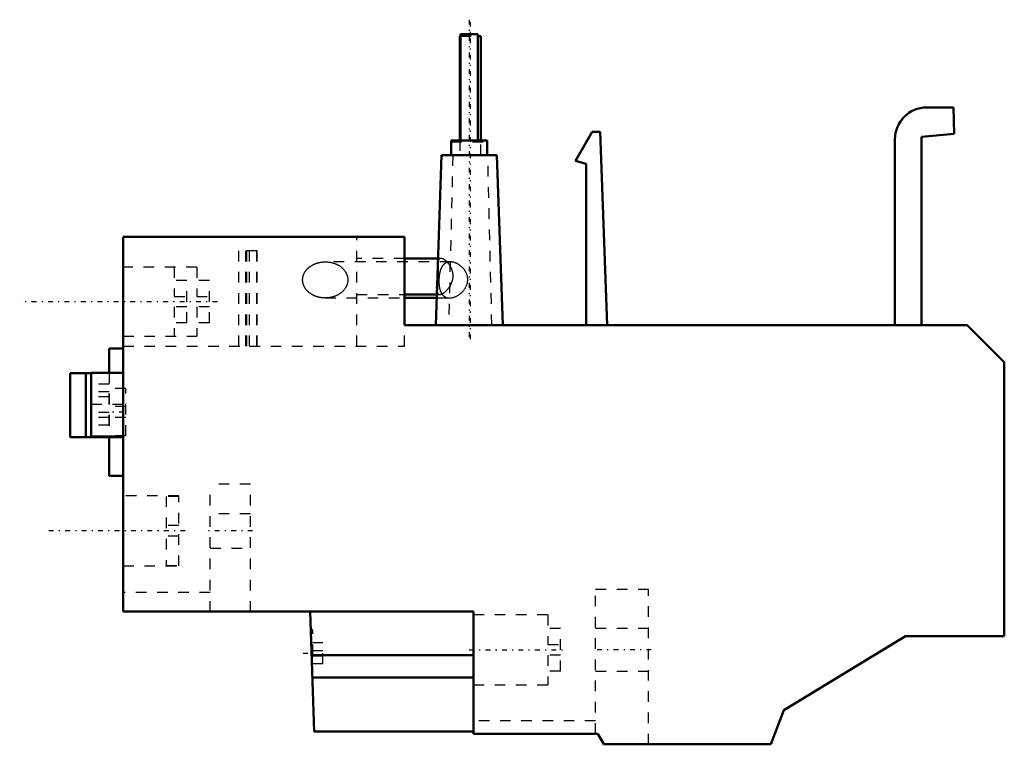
# Model space of a CAD drawing. Header units: millimetres. Extents: x -92.7 to 0, y -10.2 to 58.1.
import ezdxf

# ---------------------------------------------------------------- set-up
doc = ezdxf.new("R2010")
doc.units = ezdxf.units.MM
doc.linetypes.add('Center', pattern=[1.5, 0.45, -0.5, 0.05, -0.5])
doc.linetypes.add('Dashed', pattern=[2, 1, -1])
for name, color, linetype, lineweight in [('AM_0', 7, 'Continuous', 30), ('AM_3', 7, 'Dashed', 5), ('AM_7', 7, 'Center', 5)]:
    doc.layers.add(name, color=color, linetype=linetype, lineweight=lineweight)

msp = doc.modelspace()

# ---------------------------------------------------------------- linework, layer by layer
at = {"layer": 'AM_0', "color": 7, "linetype": 'Continuous', "lineweight": 50}
for p, q in [((-51.215, 56.697), (-51.215, 46.697)), ((-51.215, 56.697), (-49.585, 56.697)), ((-49.585, 46.697), (-49.585, 56.697)), ((-51.3, 56.5), (-51.3, 46.697)), ((-51.3, 56.5), (-51.216, 56.5)), ((-49.585, 56.5), (-49.3, 56.5)), ((-49.3, 46.697), (-49.3, 56.5)), ((-4.801, 49.8), (-7.301, 49.8)), ((-4.714, 47.3), (-4.801, 49.8)), ((-38.824, 47.497), (-40.4, 44.768)), ((-38.052, 47.497), (-38.824, 47.497)), ((-37.417, 29.3), (-38.052, 47.497)), ((-7.801, 47.03), (-4.714, 47.3)), ((-52.1, 46.697), (-52.1, 45.3)), ((-52.1, 46.697), (-48.7, 46.697)), ((-48.7, 45.3), (-48.7, 46.697)), ((-10.301, 46.8), (-10.301, 29.3)), ((-7.801, 29.3), (-7.801, 47.03)), ((-53.002, 45.3), (-53.56, 29.3)), ((-53.002, 45.3), (-47.798, 45.3)), ((-47.24, 29.3), (-47.798, 45.3)), ((-40.4, 44.768), (-39.4, 44.5)), ((-39.4, 44.5), (-39.4, 29.3)), ((-83, 37.6), (-56.5, 37.6)), ((-83, 2.3), (-83, 37.6)), ((-56.5, 37.6), (-56.5, 29.3)), ((-53.341, 35.58), (-56.5, 35.58)), ((-56.5, 32.18), (-53.46, 32.18)), ((-56.5, 31.85), (-53.471, 31.85)), ((-56.5, 29.3), (-3.5, 29.3)), ((-3.5, 29.3), (0, 25.8)), ((-83, 27.1), (-84.3, 27.1)), ((-84.3, 27.1), (-84.3, 24.803)), ((0, 25.8), (0, 0)), ((-88, 18.75), (-88, 24.75)), ((-86, 24.75), (-88, 24.75)), ((-86.5, 18.75), (-86.5, 24.75)), ((-83, 24.8), (-86, 24.8)), ((-86, 24.8), (-86, 18.8)), ((-88, 18.75), (-83, 18.75)), ((-83, 18.8), (-86, 18.8)), ((-84.3, 18.749), (-84.3, 15.1)), ((-84.3, 15.1), (-83, 15.1)), ((-50, 2.3), (-83, 2.3)), ((-65.395, 2.3), (-65, -9)), ((-50, -9.2), (-50, 2.3)), ((-9.3, 0), (-20.771, -6.997)), ((0, 0), (-9.3, 0)), ((-50, -1.788), (-65.252, -1.788)), ((-50, -3.92), (-65.177, -3.92)), ((-20.771, -6.997), (-22, -10.2)), ((-50, -9), (-65, -9)), ((-38.3, -9.2), (-50, -9.2)), ((-37.723, -10.2), (-38.3, -9.2)), ((-22, -10.2), (-37.723, -10.2))]:
    msp.add_line(p, q, dxfattribs=at)
for points in [[(-53.36, 35.031), (-53.361, 35.007), (-53.362, 34.956), (-53.362, 34.904), (-53.362, 34.876), (-53.362, 34.849), (-53.362, 34.792), (-53.361, 34.734), (-53.359, 34.674), (-53.358, 34.612), (-53.357, 34.549), (-53.356, 34.517), (-53.355, 34.485), (-53.354, 34.419), (-53.353, 34.353), (-53.353, 34.286), (-53.353, 34.218), (-53.353, 34.15), (-53.353, 34.116), (-53.354, 34.083), (-53.355, 34.015), (-53.357, 33.947), (-53.358, 33.914)], [(-53.358, 33.914), (-53.359, 33.879), (-53.362, 33.81), (-53.366, 33.741), (-53.367, 33.706), (-53.37, 33.671), (-53.374, 33.602), (-53.379, 33.533), (-53.384, 33.464), (-53.39, 33.396), (-53.396, 33.329), (-53.399, 33.296), (-53.402, 33.264), (-53.408, 33.199), (-53.413, 33.136), (-53.419, 33.074), (-53.424, 33.014), (-53.428, 32.955), (-53.43, 32.927), (-53.432, 32.899), (-53.436, 32.844), (-53.438, 32.792), (-53.439, 32.766)]]:
    msp.add_lwpolyline(points, dxfattribs=at)
msp.add_arc((-7.301, 46.8), 3, 90, 180, dxfattribs=at)
at = {"layer": 'AM_3', "color": 6, "linetype": 'Dashed', "lineweight": 25}
for p, q in [((-51.216, 56.5), (-49.585, 56.5)), ((-51.215, 56.55), (-49.585, 56.55)), ((-52.1, 46.55), (-48.7, 46.55)), ((-51.3, 46.697), (-51.3, 45.3)), ((-51.215, 46.697), (-51.215, 46.55)), ((-49.585, 46.55), (-49.585, 46.697)), ((-49.3, 45.3), (-49.3, 46.697)), ((-51.95, 45.3), (-52.33, 29.3)), ((-48.27, 29.3), (-48.65, 45.3)), ((-61, 27.3), (-61, 37.6)), ((-70.372, 36.3), (-72.1, 36.3)), ((-72.1, 27.3), (-72.1, 36.3)), ((-71.456, 27.3), (-71.456, 36.3)), ((-71.378, 36.3), (-71.378, 27.3)), ((-71.1, 27.3), (-71.1, 36.3)), ((-70.449, 36.3), (-70.449, 27.3)), ((-70.372, 27.3), (-70.372, 36.3)), ((-52.177, 35.25), (-63.962, 35.25)), ((-56.5, 35.58), (-61, 35.58)), ((-53.065, 35.58), (-53.341, 35.58)), ((-76.072, 34.75), (-83, 34.75)), ((-78.192, 34.75), (-78.192, 32)), ((-76.072, 34.75), (-76.072, 32)), ((-76.992, 33.5), (-78.192, 33.5)), ((-76.992, 29.5), (-76.992, 33.5)), ((-74.872, 33.5), (-76.072, 33.5)), ((-74.872, 29.5), (-74.872, 33.5)), ((-78.192, 32), (-76.992, 32)), ((-76.072, 32), (-74.872, 32)), ((-63.962, 31.85), (-56.5, 31.85)), ((-61, 32.18), (-56.5, 32.18)), ((-53.471, 31.85), (-52.248, 31.85)), ((-53.46, 32.18), (-53.173, 32.18)), ((-78.192, 31), (-78.192, 28.25)), ((-76.992, 31), (-78.192, 31)), ((-76.072, 31), (-76.072, 28.25)), ((-74.872, 31), (-76.072, 31)), ((-76.992, 29.5), (-78.192, 29.5)), ((-74.872, 29.5), (-76.072, 29.5)), ((-56.5, 27.3), (-56.5, 29.3)), ((-83, 28.25), (-76.072, 28.25)), ((-83, 27.3), (-71.378, 27.3)), ((-71.1, 27.3), (-56.5, 27.3)), ((-83, 24.75), (-86, 24.75)), ((-84.3, 24.803), (-84.3, 18.749)), ((-84.31, 23.745), (-86, 23.745)), ((-84.31, 19.855), (-84.31, 23.745)), ((-82.753, 23.335), (-84.3, 23.335)), ((-82.753, 18.865), (-82.753, 23.335)), ((-84.31, 23.016), (-86, 23.016)), ((-84.31, 22.528), (-86, 22.528)), ((-83, 21.8), (-86, 21.8)), ((-82.753, 21.615), (-84.3, 21.615)), ((-84.31, 21.072), (-86, 21.072)), ((-84.31, 20.584), (-86, 20.584)), ((-82.753, 20.585), (-84.3, 20.585)), ((-84.31, 19.855), (-86, 19.855)), ((-82.753, 18.865), (-84.3, 18.865)), ((-71, 14.3), (-74.8, 14.3)), ((-74.8, 2.3), (-74.8, 14.3)), ((-71, 2.3), (-71, 14.3)), ((-77.75, 13.2), (-83, 13.2)), ((-78.95, 13.162), (-78.95, 6.638)), ((-77.75, 13.162), (-78.95, 13.162)), ((-77.75, 6.6), (-77.75, 13.2)), ((-71, 11.527), (-74.8, 11.527)), ((-77.75, 10.4), (-78.95, 10.4)), ((-77.75, 9.4), (-78.95, 9.4)), ((-74.8, 8.273), (-71, 8.273)), ((-83, 6.6), (-77.75, 6.6)), ((-78.95, 6.638), (-77.75, 6.638)), ((-74.8, 4.1), (-83, 4.1)), ((-33.5, 4.4), (-38.5, 4.4)), ((-38.5, -9.2), (-38.5, 4.4)), ((-33.5, -10.2), (-33.5, 4.4)), ((-43, 2), (-50, 2)), ((-43, 2), (-43, -0.8)), ((-65.141, 0.6), (-65.335, 0.6)), ((-65.141, -3.8), (-65.141, 0.6)), ((-41.8, 0.7), (-43, 0.7)), ((-41.8, -3.3), (-41.8, 0.7)), ((-33.5, 0.7), (-38.5, 0.7)), ((-65.141, -0.6), (-64.191, -0.6)), ((-64.191, -2.6), (-64.191, -0.6)), ((-43, -0.8), (-41.8, -0.8)), ((-65.141, -1.35), (-64.191, -1.35)), ((-65.141, -1.85), (-64.191, -1.85)), ((-43, -1.8), (-43, -4.6)), ((-41.8, -1.8), (-43, -1.8)), ((-65.141, -2.6), (-64.191, -2.6)), ((-41.8, -3.3), (-43, -3.3)), ((-38.5, -3.3), (-33.5, -3.3)), ((-65.182, -3.8), (-65.141, -3.8)), ((-50, -3.919), (-65.177, -3.919)), ((-50, -4.6), (-43, -4.6)), ((-38.5, -8), (-50, -8))]:
    msp.add_line(p, q, dxfattribs=at)
for points in [[(-66.091, 33.55), (-66.091, 33.562), (-66.091, 33.587), (-66.09, 33.612), (-66.089, 33.624), (-66.088, 33.637), (-66.087, 33.661), (-66.084, 33.686), (-66.082, 33.71), (-66.078, 33.735), (-66.075, 33.76), (-66.073, 33.772), (-66.071, 33.784), (-66.066, 33.809), (-66.061, 33.833), (-66.056, 33.857), (-66.05, 33.882), (-66.044, 33.906), (-66.041, 33.918), (-66.037, 33.93), (-66.03, 33.954), (-66.023, 33.978), (-66.019, 33.99), (-66.015, 34.002), (-66.006, 34.026), (-65.997, 34.049), (-65.993, 34.061), (-65.988, 34.073), (-65.978, 34.096), (-65.968, 34.12), (-65.957, 34.143), (-65.946, 34.166), (-65.935, 34.189), (-65.929, 34.201), (-65.923, 34.212), (-65.911, 34.235), (-65.898, 34.257), (-65.885, 34.28), (-65.872, 34.302), (-65.858, 34.324), (-65.851, 34.335), (-65.843, 34.346), (-65.829, 34.368), (-65.814, 34.389), (-65.798, 34.411), (-65.782, 34.432), (-65.766, 34.453), (-65.758, 34.463), (-65.749, 34.474), (-65.732, 34.494), (-65.715, 34.515), (-65.697, 34.535), (-65.679, 34.555), (-65.661, 34.575), (-65.651, 34.585), (-65.642, 34.595), (-65.623, 34.614), (-65.603, 34.633), (-65.583, 34.652), (-65.563, 34.671), (-65.542, 34.689), (-65.532, 34.699), (-65.521, 34.708), (-65.5, 34.726), (-65.479, 34.743), (-65.468, 34.752), (-65.457, 34.761), (-65.434, 34.778), (-65.412, 34.795), (-65.401, 34.803), (-65.389, 34.812), (-65.366, 34.828), (-65.343, 34.844), (-65.319, 34.86), (-65.295, 34.876), (-65.271, 34.891), (-65.258, 34.899), (-65.246, 34.906), (-65.221, 34.921), (-65.196, 34.935), (-65.171, 34.95), (-65.145, 34.963), (-65.119, 34.977), (-65.106, 34.984), (-65.093, 34.99), (-65.067, 35.003), (-65.04, 35.016), (-65.013, 35.028), (-64.986, 35.04), (-64.959, 35.052), (-64.945, 35.058), (-64.932, 35.064), (-64.904, 35.075), (-64.876, 35.085), (-64.848, 35.096), (-64.82, 35.106), (-64.791, 35.116), (-64.777, 35.121), (-64.763, 35.125), (-64.734, 35.134), (-64.705, 35.143), (-64.676, 35.152), (-64.647, 35.16), (-64.617, 35.168), (-64.603, 35.171), (-64.588, 35.175), (-64.558, 35.182), (-64.528, 35.189), (-64.513, 35.192), (-64.498, 35.195), (-64.468, 35.201), (-64.438, 35.207), (-64.423, 35.21), (-64.408, 35.212), (-64.378, 35.217), (-64.347, 35.222), (-64.317, 35.226), (-64.286, 35.23), (-64.256, 35.234), (-64.24, 35.235), (-64.225, 35.237), (-64.194, 35.24), (-64.163, 35.242), (-64.055, 35.248), (-63.962, 35.25)], [(-63.962, 35.25), (-63.932, 35.25), (-63.87, 35.248), (-63.808, 35.246), (-63.777, 35.244), (-63.746, 35.241), (-63.685, 35.235), (-63.623, 35.228), (-63.562, 35.22), (-63.502, 35.21), (-63.441, 35.198), (-63.412, 35.192), (-63.382, 35.186), (-63.322, 35.171), (-63.264, 35.156), (-63.205, 35.139), (-63.148, 35.121), (-63.091, 35.101), (-63.063, 35.091), (-63.035, 35.08), (-62.98, 35.058), (-62.925, 35.034), (-62.898, 35.022), (-62.871, 35.01), (-62.819, 34.984), (-62.767, 34.957), (-62.742, 34.943), (-62.716, 34.928), (-62.667, 34.899), (-62.618, 34.868), (-62.571, 34.836), (-62.524, 34.803), (-62.479, 34.769), (-62.457, 34.752), (-62.436, 34.734), (-62.393, 34.699), (-62.352, 34.662), (-62.312, 34.624), (-62.274, 34.585), (-62.237, 34.545), (-62.219, 34.525), (-62.201, 34.505), (-62.167, 34.463), (-62.135, 34.421), (-62.104, 34.378), (-62.074, 34.335), (-62.047, 34.291), (-62.033, 34.268), (-62.02, 34.246), (-61.996, 34.201), (-61.973, 34.155), (-61.952, 34.108), (-61.932, 34.061), (-61.915, 34.014), (-61.906, 33.99), (-61.899, 33.966), (-61.884, 33.918), (-61.872, 33.87), (-61.861, 33.821), (-61.852, 33.772), (-61.845, 33.723), (-61.842, 33.698), (-61.839, 33.674), (-61.836, 33.624), (-61.834, 33.575), (-61.834, 33.55), (-61.834, 33.525), (-61.836, 33.476), (-61.839, 33.426), (-61.842, 33.402), (-61.845, 33.377), (-61.852, 33.328), (-61.861, 33.279), (-61.872, 33.23), (-61.884, 33.182), (-61.899, 33.134), (-61.906, 33.11), (-61.915, 33.086), (-61.932, 33.039), (-61.952, 32.992), (-61.973, 32.945), (-61.996, 32.899), (-62.02, 32.854), (-62.033, 32.832), (-62.047, 32.809), (-62.074, 32.765), (-62.104, 32.722), (-62.135, 32.679), (-62.167, 32.637), (-62.201, 32.595), (-62.219, 32.575), (-62.237, 32.555), (-62.274, 32.515), (-62.312, 32.476), (-62.352, 32.438), (-62.393, 32.401), (-62.436, 32.366), (-62.457, 32.348), (-62.479, 32.331), (-62.524, 32.297), (-62.571, 32.264), (-62.618, 32.232), (-62.667, 32.201), (-62.716, 32.172), (-62.742, 32.157), (-62.767, 32.143), (-62.819, 32.116), (-62.871, 32.09), (-62.898, 32.078), (-62.925, 32.066), (-62.98, 32.042), (-63.035, 32.02), (-63.063, 32.009), (-63.091, 31.999), (-63.148, 31.979), (-63.205, 31.961), (-63.264, 31.944), (-63.322, 31.929), (-63.382, 31.914), (-63.412, 31.908), (-63.441, 31.902), (-63.502, 31.89), (-63.562, 31.88), (-63.623, 31.872), (-63.685, 31.865), (-63.746, 31.859), (-63.777, 31.856), (-63.808, 31.854), (-63.87, 31.852), (-63.932, 31.85), (-63.962, 31.85)], [(-53.065, 35.58), (-53.081, 35.58), (-53.113, 35.576), (-53.142, 35.569), (-53.156, 35.564), (-53.17, 35.558), (-53.196, 35.543), (-53.22, 35.525), (-53.242, 35.503), (-53.262, 35.478), (-53.28, 35.449), (-53.288, 35.433), (-53.295, 35.416), (-53.309, 35.381), (-53.321, 35.342), (-53.331, 35.3), (-53.34, 35.256), (-53.347, 35.21), (-53.35, 35.186), (-53.352, 35.161), (-53.356, 35.111), (-53.359, 35.058), (-53.36, 35.031)], [(-52.177, 35.25), (-52.186, 35.25), (-52.205, 35.25), (-52.225, 35.249), (-52.234, 35.248), (-52.244, 35.248), (-52.262, 35.247), (-52.281, 35.245), (-52.3, 35.243), (-52.319, 35.24), (-52.337, 35.237), (-52.347, 35.236), (-52.356, 35.234), (-52.374, 35.231), (-52.393, 35.227), (-52.411, 35.223), (-52.429, 35.218), (-52.446, 35.213), (-52.455, 35.21), (-52.464, 35.208), (-52.482, 35.202), (-52.499, 35.196), (-52.508, 35.193), (-52.516, 35.19), (-52.533, 35.183), (-52.55, 35.176), (-52.559, 35.172), (-52.567, 35.168), (-52.583, 35.16), (-52.6, 35.152), (-52.616, 35.144), (-52.632, 35.135), (-52.647, 35.126), (-52.655, 35.121), (-52.663, 35.116), (-52.678, 35.106), (-52.693, 35.096), (-52.708, 35.086), (-52.722, 35.075), (-52.737, 35.064), (-52.744, 35.058), (-52.751, 35.052), (-52.765, 35.041), (-52.778, 35.029), (-52.792, 35.016), (-52.805, 35.004), (-52.818, 34.991), (-52.824, 34.984), (-52.831, 34.978), (-52.843, 34.964), (-52.855, 34.951), (-52.867, 34.937), (-52.879, 34.923), (-52.891, 34.909), (-52.896, 34.901), (-52.902, 34.894), (-52.913, 34.879), (-52.924, 34.864), (-52.935, 34.849), (-52.945, 34.834), (-52.955, 34.818), (-52.96, 34.81), (-52.965, 34.803), (-52.974, 34.787), (-52.984, 34.771), (-52.988, 34.763), (-52.993, 34.754), (-53.002, 34.738), (-53.011, 34.721), (-53.015, 34.713), (-53.02, 34.704), (-53.028, 34.687), (-53.037, 34.669), (-53.045, 34.651), (-53.053, 34.633), (-53.061, 34.615), (-53.065, 34.605), (-53.069, 34.596), (-53.077, 34.577), (-53.084, 34.558), (-53.091, 34.538), (-53.099, 34.518), (-53.106, 34.498), (-53.109, 34.488), (-53.112, 34.478), (-53.119, 34.457), (-53.126, 34.436), (-53.132, 34.415), (-53.138, 34.394), (-53.144, 34.373), (-53.147, 34.362), (-53.15, 34.351), (-53.156, 34.329), (-53.161, 34.307), (-53.166, 34.285), (-53.172, 34.263), (-53.177, 34.24), (-53.179, 34.229), (-53.181, 34.218), (-53.186, 34.195), (-53.191, 34.172), (-53.195, 34.148), (-53.199, 34.125), (-53.203, 34.102), (-53.205, 34.09), (-53.207, 34.078), (-53.211, 34.054), (-53.214, 34.031), (-53.216, 34.019), (-53.218, 34.007), (-53.221, 33.983), (-53.224, 33.959), (-53.225, 33.947), (-53.227, 33.935), (-53.23, 33.91), (-53.232, 33.886), (-53.235, 33.862), (-53.237, 33.838), (-53.239, 33.813), (-53.24, 33.801), (-53.241, 33.789), (-53.243, 33.765), (-53.245, 33.74), (-53.247, 33.716), (-53.248, 33.692), (-53.249, 33.668), (-53.25, 33.656), (-53.251, 33.644), (-53.252, 33.62), (-53.253, 33.595), (-53.253, 33.584)], [(-53.173, 32.18), (-53.163, 32.18), (-53.141, 32.182), (-53.119, 32.184), (-53.107, 32.186), (-53.096, 32.189), (-53.071, 32.195), (-53.047, 32.202), (-53.021, 32.211), (-52.995, 32.221), (-52.968, 32.232), (-52.954, 32.239), (-52.941, 32.246), (-52.913, 32.26), (-52.884, 32.276), (-52.855, 32.294), (-52.826, 32.312), (-52.796, 32.333), (-52.781, 32.343), (-52.766, 32.354), (-52.736, 32.377), (-52.706, 32.401), (-52.691, 32.413), (-52.676, 32.426), (-52.645, 32.452), (-52.615, 32.479), (-52.6, 32.493), (-52.585, 32.507), (-52.555, 32.537), (-52.525, 32.567), (-52.496, 32.598), (-52.467, 32.629), (-52.439, 32.661), (-52.425, 32.678), (-52.411, 32.694), (-52.384, 32.728), (-52.356, 32.763), (-52.329, 32.799), (-52.302, 32.836), (-52.275, 32.875), (-52.262, 32.894), (-52.249, 32.914), (-52.223, 32.954), (-52.198, 32.996), (-52.173, 33.038), (-52.15, 33.081), (-52.127, 33.125), (-52.116, 33.147), (-52.105, 33.17), (-52.084, 33.215), (-52.064, 33.261), (-52.045, 33.308), (-52.027, 33.355), (-52.01, 33.402), (-52.003, 33.427), (-51.995, 33.451), (-51.981, 33.499), (-51.969, 33.548), (-51.958, 33.597), (-51.948, 33.646), (-51.94, 33.696), (-51.936, 33.72), (-51.933, 33.745), (-51.928, 33.794), (-51.924, 33.844), (-51.923, 33.868), (-51.922, 33.893), (-51.921, 33.941), (-51.922, 33.99), (-51.923, 34.015), (-51.924, 34.04), (-51.928, 34.089), (-51.933, 34.139), (-51.94, 34.188), (-51.948, 34.237), (-51.958, 34.287), (-51.963, 34.311), (-51.969, 34.335), (-51.981, 34.384), (-51.996, 34.432), (-52.011, 34.48), (-52.027, 34.527), (-52.045, 34.573), (-52.055, 34.596), (-52.064, 34.619), (-52.084, 34.664), (-52.105, 34.708), (-52.127, 34.751), (-52.15, 34.793), (-52.173, 34.835), (-52.185, 34.855), (-52.197, 34.875), (-52.222, 34.914), (-52.247, 34.953), (-52.273, 34.99), (-52.299, 35.026), (-52.325, 35.06), (-52.338, 35.077), (-52.351, 35.094), (-52.378, 35.126), (-52.405, 35.158), (-52.433, 35.189), (-52.461, 35.22), (-52.489, 35.249), (-52.504, 35.264), (-52.518, 35.278), (-52.547, 35.305), (-52.577, 35.332), (-52.591, 35.345), (-52.606, 35.357), (-52.635, 35.381), (-52.664, 35.404), (-52.679, 35.415), (-52.693, 35.426), (-52.722, 35.446), (-52.751, 35.465), (-52.779, 35.483), (-52.807, 35.499), (-52.835, 35.514), (-52.849, 35.521), (-52.862, 35.527), (-52.889, 35.539), (-52.914, 35.549), (-52.94, 35.558), (-52.964, 35.565), (-52.988, 35.571), (-53, 35.574), (-53.011, 35.576), (-53.034, 35.578), (-53.055, 35.58), (-53.065, 35.58)], [(-52.248, 31.85), (-52.229, 31.85), (-52.189, 31.852), (-52.149, 31.854), (-52.128, 31.856), (-52.108, 31.859), (-52.066, 31.865), (-52.024, 31.872), (-51.981, 31.881), (-51.938, 31.891), (-51.895, 31.902), (-51.874, 31.909), (-51.852, 31.916), (-51.808, 31.93), (-51.764, 31.946), (-51.721, 31.964), (-51.677, 31.982), (-51.634, 32.003), (-51.612, 32.013), (-51.59, 32.024), (-51.547, 32.047), (-51.505, 32.071), (-51.483, 32.083), (-51.462, 32.096), (-51.421, 32.122), (-51.379, 32.149), (-51.359, 32.163), (-51.339, 32.177), (-51.299, 32.207), (-51.26, 32.237), (-51.221, 32.268), (-51.184, 32.299), (-51.147, 32.331), (-51.13, 32.348), (-51.112, 32.364), (-51.077, 32.398), (-51.043, 32.433), (-51.009, 32.469), (-50.975, 32.506), (-50.943, 32.545), (-50.927, 32.564), (-50.911, 32.584), (-50.88, 32.624), (-50.85, 32.666), (-50.821, 32.708), (-50.793, 32.751), (-50.766, 32.795), (-50.753, 32.817), (-50.74, 32.84), (-50.716, 32.885), (-50.693, 32.931), (-50.671, 32.978), (-50.651, 33.025), (-50.632, 33.073), (-50.624, 33.097), (-50.615, 33.121), (-50.6, 33.169), (-50.586, 33.218), (-50.574, 33.267), (-50.564, 33.316), (-50.555, 33.366), (-50.552, 33.39), (-50.548, 33.415), (-50.543, 33.464), (-50.54, 33.514), (-50.539, 33.538), (-50.538, 33.563), (-50.538, 33.611), (-50.54, 33.66), (-50.542, 33.685), (-50.544, 33.71), (-50.549, 33.759), (-50.556, 33.809), (-50.565, 33.858), (-50.575, 33.907), (-50.588, 33.957), (-50.594, 33.981), (-50.602, 34.005), (-50.617, 34.054), (-50.635, 34.102), (-50.654, 34.15), (-50.674, 34.197), (-50.696, 34.243), (-50.708, 34.266), (-50.72, 34.289), (-50.745, 34.334), (-50.771, 34.378), (-50.798, 34.421), (-50.827, 34.463), (-50.857, 34.505), (-50.872, 34.525), (-50.887, 34.545), (-50.919, 34.584), (-50.951, 34.623), (-50.984, 34.66), (-51.018, 34.696), (-51.052, 34.73), (-51.069, 34.747), (-51.087, 34.764), (-51.122, 34.796), (-51.158, 34.828), (-51.196, 34.859), (-51.234, 34.89), (-51.273, 34.919), (-51.293, 34.934), (-51.313, 34.948), (-51.353, 34.975), (-51.395, 35.002), (-51.415, 35.015), (-51.436, 35.027), (-51.478, 35.051), (-51.521, 35.074), (-51.542, 35.085), (-51.564, 35.096), (-51.607, 35.116), (-51.65, 35.135), (-51.694, 35.153), (-51.737, 35.169), (-51.781, 35.184), (-51.803, 35.191), (-51.824, 35.197), (-51.867, 35.209), (-51.91, 35.219), (-51.953, 35.228), (-51.995, 35.235), (-52.036, 35.241), (-52.057, 35.244), (-52.077, 35.246), (-52.118, 35.248), (-52.157, 35.25), (-52.177, 35.25)], [(-63.962, 31.85), (-64.055, 31.852), (-64.163, 31.858), (-64.194, 31.86), (-64.225, 31.863), (-64.24, 31.865), (-64.256, 31.866), (-64.286, 31.87), (-64.317, 31.874), (-64.347, 31.878), (-64.378, 31.883), (-64.408, 31.888), (-64.423, 31.89), (-64.438, 31.893), (-64.468, 31.899), (-64.498, 31.905), (-64.513, 31.908), (-64.528, 31.911), (-64.558, 31.918), (-64.588, 31.925), (-64.603, 31.929), (-64.617, 31.932), (-64.647, 31.94), (-64.676, 31.948), (-64.705, 31.957), (-64.734, 31.966), (-64.763, 31.975), (-64.777, 31.979), (-64.791, 31.984), (-64.82, 31.994), (-64.848, 32.004), (-64.876, 32.015), (-64.904, 32.025), (-64.932, 32.036), (-64.945, 32.042), (-64.959, 32.048), (-64.986, 32.06), (-65.013, 32.072), (-65.04, 32.084), (-65.067, 32.097), (-65.093, 32.11), (-65.106, 32.116), (-65.119, 32.123), (-65.145, 32.137), (-65.171, 32.15), (-65.196, 32.165), (-65.221, 32.179), (-65.246, 32.194), (-65.258, 32.201), (-65.271, 32.209), (-65.295, 32.224), (-65.319, 32.24), (-65.343, 32.256), (-65.366, 32.272), (-65.389, 32.288), (-65.401, 32.297), (-65.412, 32.305), (-65.434, 32.322), (-65.457, 32.339), (-65.468, 32.348), (-65.479, 32.357), (-65.5, 32.374), (-65.521, 32.392), (-65.532, 32.401), (-65.542, 32.411), (-65.563, 32.429), (-65.583, 32.448), (-65.603, 32.467), (-65.623, 32.486), (-65.642, 32.505), (-65.651, 32.515), (-65.661, 32.525), (-65.679, 32.545), (-65.697, 32.565), (-65.715, 32.585), (-65.732, 32.606), (-65.749, 32.626), (-65.758, 32.637), (-65.766, 32.647), (-65.782, 32.668), (-65.798, 32.689), (-65.814, 32.711), (-65.829, 32.732), (-65.843, 32.754), (-65.851, 32.765), (-65.858, 32.776), (-65.872, 32.798), (-65.885, 32.82), (-65.898, 32.843), (-65.911, 32.865), (-65.923, 32.888), (-65.929, 32.899), (-65.935, 32.911), (-65.946, 32.934), (-65.957, 32.957), (-65.968, 32.98), (-65.978, 33.004), (-65.988, 33.027), (-65.993, 33.039), (-65.997, 33.051), (-66.006, 33.074), (-66.015, 33.098), (-66.019, 33.11), (-66.023, 33.122), (-66.03, 33.146), (-66.037, 33.17), (-66.041, 33.182), (-66.044, 33.194), (-66.05, 33.218), (-66.056, 33.243), (-66.061, 33.267), (-66.066, 33.291), (-66.071, 33.316), (-66.073, 33.328), (-66.075, 33.34), (-66.078, 33.365), (-66.082, 33.39), (-66.084, 33.414), (-66.087, 33.439), (-66.088, 33.463), (-66.089, 33.476), (-66.09, 33.488), (-66.091, 33.513), (-66.091, 33.538), (-66.091, 33.55)], [(-53.253, 33.584), (-53.253, 33.571), (-53.254, 33.546), (-53.255, 33.521), (-53.255, 33.509), (-53.255, 33.496), (-53.255, 33.471), (-53.255, 33.446), (-53.255, 33.421), (-53.255, 33.396), (-53.255, 33.371), (-53.255, 33.358), (-53.254, 33.346), (-53.254, 33.321), (-53.253, 33.296), (-53.252, 33.271), (-53.251, 33.246), (-53.25, 33.221), (-53.249, 33.208), (-53.248, 33.196), (-53.247, 33.171), (-53.245, 33.146), (-53.244, 33.134), (-53.243, 33.122), (-53.241, 33.097), (-53.239, 33.073), (-53.237, 33.06), (-53.236, 33.048), (-53.233, 33.024), (-53.231, 33), (-53.228, 32.976), (-53.225, 32.952), (-53.221, 32.929), (-53.22, 32.917), (-53.218, 32.905), (-53.214, 32.882), (-53.21, 32.859), (-53.206, 32.836), (-53.202, 32.813), (-53.198, 32.79), (-53.195, 32.779), (-53.193, 32.768), (-53.188, 32.746), (-53.183, 32.724), (-53.178, 32.702), (-53.173, 32.681), (-53.167, 32.659), (-53.164, 32.649), (-53.161, 32.638), (-53.155, 32.618), (-53.149, 32.597), (-53.143, 32.577), (-53.136, 32.557), (-53.13, 32.537), (-53.126, 32.527), (-53.123, 32.517), (-53.116, 32.498), (-53.109, 32.479), (-53.101, 32.46), (-53.094, 32.442), (-53.086, 32.424), (-53.082, 32.415), (-53.078, 32.406), (-53.07, 32.389), (-53.061, 32.372), (-53.057, 32.363), (-53.053, 32.355), (-53.044, 32.338), (-53.035, 32.321), (-53.031, 32.313), (-53.026, 32.305), (-53.017, 32.289), (-53.007, 32.273), (-52.997, 32.257), (-52.987, 32.241), (-52.976, 32.226), (-52.971, 32.218), (-52.966, 32.21), (-52.955, 32.195), (-52.943, 32.181), (-52.932, 32.166), (-52.92, 32.152), (-52.908, 32.138), (-52.902, 32.131), (-52.895, 32.124), (-52.883, 32.111), (-52.87, 32.097), (-52.857, 32.084), (-52.843, 32.072), (-52.83, 32.059), (-52.823, 32.053), (-52.816, 32.047), (-52.802, 32.036), (-52.787, 32.024), (-52.773, 32.013), (-52.758, 32.002), (-52.743, 31.992), (-52.735, 31.987), (-52.727, 31.982), (-52.712, 31.972), (-52.696, 31.963), (-52.68, 31.954), (-52.663, 31.945), (-52.647, 31.937), (-52.638, 31.933), (-52.63, 31.929), (-52.613, 31.922), (-52.596, 31.914), (-52.587, 31.911), (-52.578, 31.908), (-52.561, 31.901), (-52.543, 31.895), (-52.534, 31.892), (-52.525, 31.889), (-52.507, 31.884), (-52.489, 31.879), (-52.47, 31.875), (-52.451, 31.871), (-52.433, 31.867), (-52.423, 31.865), (-52.414, 31.863), (-52.395, 31.86), (-52.375, 31.858), (-52.356, 31.856), (-52.337, 31.854), (-52.317, 31.852), (-52.307, 31.852), (-52.298, 31.851), (-52.278, 31.85), (-52.258, 31.85), (-52.248, 31.85)], [(-53.439, 32.766), (-53.44, 32.737), (-53.441, 32.682), (-53.44, 32.629), (-53.44, 32.603), (-53.438, 32.577), (-53.435, 32.528), (-53.429, 32.481), (-53.422, 32.436), (-53.412, 32.395), (-53.4, 32.357), (-53.394, 32.339), (-53.386, 32.322), (-53.37, 32.291), (-53.351, 32.263), (-53.33, 32.239), (-53.306, 32.22), (-53.28, 32.204), (-53.266, 32.197), (-53.252, 32.192), (-53.222, 32.184), (-53.19, 32.18), (-53.173, 32.18)]]:
    msp.add_lwpolyline(points, dxfattribs=at)
at = {"layer": 'AM_7', "color": 4, "linetype": 'Center', "lineweight": 25}
for p, q in [((-50.4, 58.067), (-50.4, 27.93)), ((-50.3, 57.862), (-50.3, 27.887)), ((-74.122, 31.5), (-92.742, 31.5)), ((-82.935, 21.1), (-84.365, 21.1)), ((-77.15, 9.9), (-90.35, 9.9)), ((-70.81, 9.9), (-74.99, 9.9)), ((-66.043, -1.6), (-65.098, -1.6)), ((-50.41, -1.3), (-41.39, -1.3)), ((-33.25, -1.3), (-38.75, -1.3))]:
    msp.add_line(p, q, dxfattribs=at)

doc.saveas('drawing.dxf')
